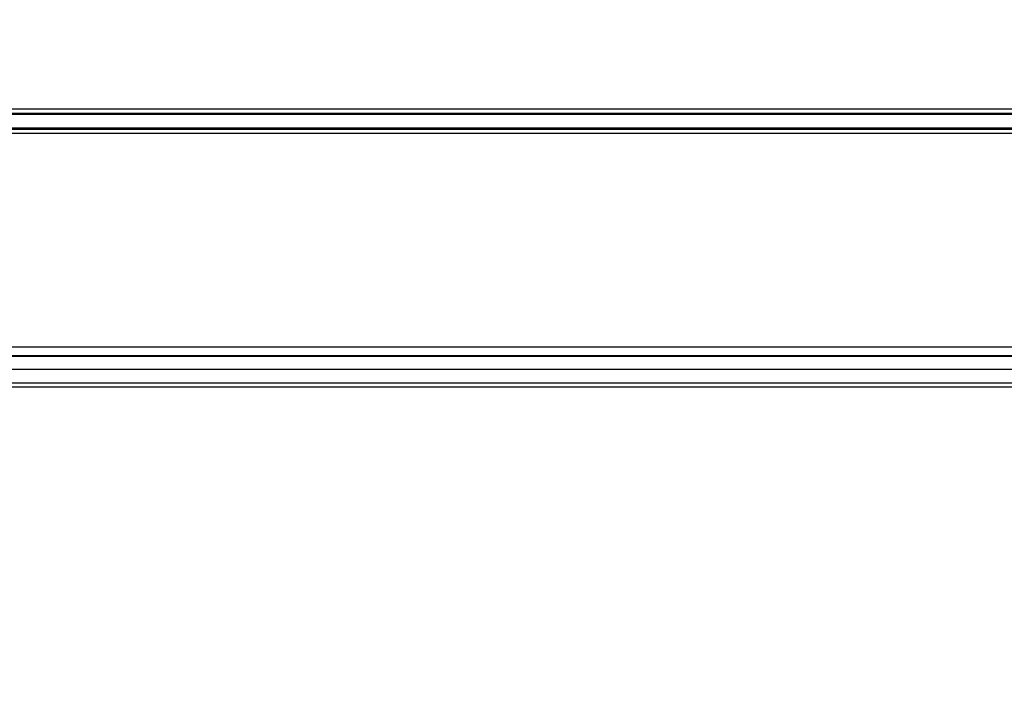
# Model space of a CAD drawing. Header units: millimetres. Extents: x 25 to 1935, y 715 to 2336.
# Tile 152 of 252: x 1342 to 1364, y 1018 to 1033. Entities that reach past the tile are written whole.
import ezdxf

# ---------------------------------------------------------------- set-up
doc = ezdxf.new("R2010")
doc.units = ezdxf.units.MM
doc.header["$LTSCALE"] = 2
doc.layers.get('0').update_dxf_attribs({"color": 2})
doc.styles.add('FS2312', font='simsun.ttf', dxfattribs={"width": 0.8})
doc.dimstyles.new('STANDARD$0', dxfattribs={"dimtxt": 3.5, "dimasz": 3, "dimexe": 1.5, "dimexo": 0.5, "dimgap": 1.5, "dimtad": 1, "dimdec": 1, "dimlfac": 5, "dimdsep": 46, "dimtxsty": 'FS2312', "dimblk1": 'OPEN', "dimblk2": 'OPEN', "dimsah": 1, "dimcen": 0, "dimclrd": 4, "dimclre": 4, "dimclrt": 4, "dimadec": 0, "dimazin": 0, "dimtfac": 1, "dimtdec": 1, "dimtmove": 1, "dimatfit": 0, "dimldrblk": 'OPEN', "dimfxl": 1, "dimtolj": 1, "dimtzin": 0, "dimlwd": 18, "dimlwe": 18, "dimarcsym": 1})

# ---------------------------------------------------------------- blocks, each defined once
blk = doc.blocks.new('_OPEN')
at = {"color": 0}
for p, q in [((-0.966, 0.259), (0, 0)), ((0, 0), (-1, 0)), ((0, 0), (-0.966, -0.259))]:
    blk.add_line(p, q, dxfattribs=at)
blk = doc.blocks.new('*D46')
at = {"color": 4, "lineweight": 18, "transparency": 16777216}
for p, q in [((1275.228, 1018.123), (1275.228, 1070.112)), ((1397.628, 1018.515), (1397.628, 1070.112)), ((1278.228, 1068.612), (1394.628, 1068.612))]:
    blk.add_line(p, q, dxfattribs=at)
at = {"layer": 'Defpoints', "color": 0, "transparency": 16777216}
for p in [(1397.628, 1068.612), (1397.628, 1018.015), (1275.228, 1017.623)]:
    blk.add_point(p, dxfattribs=at)
at = {"color": 4, "lineweight": 18, "transparency": 16777216, "xscale": 3, "yscale": 3, "zscale": 3, "rotation": 180}
blk.add_blockref('_OPEN', (1275.228, 1068.612), dxfattribs=at)
at = {"color": 4, "lineweight": 18, "transparency": 16777216, "xscale": 3, "yscale": 3, "zscale": 3}
blk.add_blockref('_OPEN', (1397.628, 1068.612), dxfattribs=at)
at = {"color": 4, "transparency": 16777216, "insert": (1336.428, 1071.862), "char_height": 3.5, "attachment_point": 5, "style": 'FS2312'}
blk.add_mtext('\\A1;612', dxfattribs=at)

msp = doc.modelspace()

# ---------------------------------------------------------------- linework, layer by layer
at = {"color": 2, "linetype": 'Continuous', "lineweight": 30}
for p, q in [((1286.572, 1031.247), (1386.284, 1031.247)), ((1386.284, 1031.147), (1286.572, 1031.147)), ((1386.284, 1031.12), (1286.572, 1031.12)), ((1391.628, 1030.82), (1281.228, 1030.82)), ((1281.228, 1030.793), (1391.628, 1030.793)), ((1391.628, 1030.694), (1281.228, 1030.694)), ((1281.828, 1025.929), (1391.028, 1025.929)), ((1391.028, 1025.729), (1281.828, 1025.729)), ((1281.828, 1025.719), (1391.028, 1025.719)), ((1367.152, 1025.419), (1305.704, 1025.419)), ((1336.428, 1025.12), (1391.028, 1025.12))]:
    msp.add_line(p, q, dxfattribs=at)
at = {"color": 2, "linetype": 'Continuous', "lineweight": 30, "flags": 128}
msp.add_lwpolyline([(1391.028, 1025.022), (1390.828, 1025.022), (1390.028, 1025.022), (1386.828, 1025.022), (1374.028, 1025.022), (1336.428, 1025.022)], dxfattribs=at)

# ---------------------------------------------------------------- dimensions: what is measured, and where the dimension line sits
dim = msp.add_linear_dim(base=(1397.628, 1068.612), p1=(1275.228, 1017.623), p2=(1397.628, 1018.015), dimstyle='STANDARD$0')
dim.commit()
dim.dimension.update_dxf_attribs({"geometry": '*D46', "text_midpoint": (1336.428, 1071.862)})

doc.saveas('drawing.dxf')
